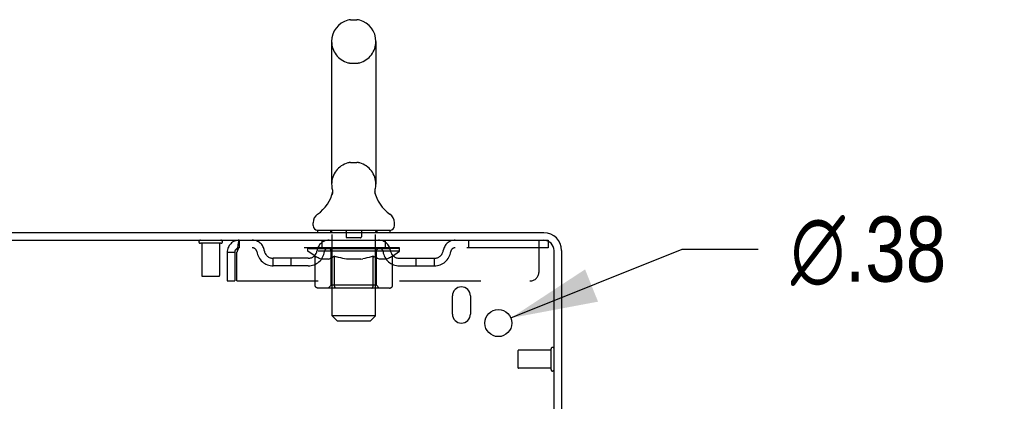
# Model space of a CAD drawing. Header units: inches. Extents: x 0 to 204, y 0 to 132.
# Tile 51 of 112: x 22 to 36, y 87 to 92. Entities that reach past the tile are written whole.
import ezdxf

# ---------------------------------------------------------------- set-up
doc = ezdxf.new("R2010")
doc.units = ezdxf.units.IN
doc.header["$LTSCALE"] = 11.243375
doc.header["$MEASUREMENT"] = 0
doc.linetypes.add('HIDDEN', pattern=[0.2, 0.1, -0.1])
doc.layers.get('0').update_dxf_attribs({"linetype": 'CONTINUOUS'})
doc.layers.add('DEFAULT_2', color=8, linetype='HIDDEN')
doc.layers.add('DIMENSIONS', color=7, linetype='CONTINUOUS')
doc.styles.get("Standard").update_dxf_attribs({"font": 'arial.ttf'})
doc.styles.add('TEXTSTYLE_1', font='gdt', dxfattribs={"width": 0.8})
doc.dimstyles.new('DIMSTYLE_2', dxfattribs={"dimtxt": 0.901875, "dimasz": 1.2025, "dimexe": 0.09, "dimexo": 0.07, "dimgap": 0.09, "dimtad": 0, "dimtih": 1, "dimtoh": 1, "dimzin": 4, "dimdsep": 46, "dimtxsty": 'Standard', "dimblk": '_FILLED', "dimblk1": '_FILLED', "dimblk2": '_FILLED', "dimcen": 0.09, "dimadec": 3, "dimazin": 1, "dimtfac": 1, "dimtdec": 3, "dimtofl": 0, "dimtmove": 0, "dimatfit": 1, "dimldrblk": '_FILLED', "dimfxl": 0, "dimtolj": 1, "dimtzin": 4, "dimarcsym": 0})

# ---------------------------------------------------------------- blocks, each defined once
blk = doc.blocks.new('_FILLED')
at = {"color": 0, "linetype": 'ByBlock'}
blk.add_solid([(0, 0), (-1, 0.2), (-1, -0.2)], dxfattribs=at)
blk = doc.blocks.new('*D25')
at = {"layer": 'DIMENSIONS', "color": 2, "linetype": 'Continuous'}
for p, q in [((29.212, 88.11), (31.582, 89.063)), ((31.582, 89.063), (32.634, 89.063))]:
    blk.add_line(p, q, dxfattribs=at)
at = {"layer": 'DIMENSIONS', "color": 2, "linetype": 'Continuous', "xscale": 1.2025, "yscale": 1.2025, "zscale": 1.2025, "rotation": 201.9136037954}
blk.add_blockref('_FILLED', (29.212, 88.11), dxfattribs=at)
at = {"layer": 'DIMENSIONS', "color": 2, "linetype": 'Continuous', "insert": (33.085, 89.514), "char_height": 0.90187, "width": 2.95261, "attachment_point": 1, "line_spacing_factor": 0.9, "style": 'TEXTSTYLE_1'}
blk.add_mtext('{\\fgdt;n}\\fArial;.38', dxfattribs=at)

msp = doc.modelspace()

# ---------------------------------------------------------------- linework, layer by layer
at = {"color": 7, "linetype": 'Continuous'}
for p, q in [((26.995, 92.235), (27.082, 92.235)), ((26.732, 91.935), (26.732, 89.96)), ((27.344, 91.935), (27.344, 89.96)), ((26.738, 89.817), (26.737, 89.812)), ((27.332, 89.861), (27.333, 89.866)), ((27.332, 89.856), (27.332, 89.861)), ((27.333, 89.851), (27.332, 89.856)), ((27.333, 89.871), (27.334, 89.876)), ((27.333, 89.866), (27.333, 89.871)), ((27.333, 89.846), (27.333, 89.851)), ((27.333, 89.841), (27.333, 89.846)), ((27.334, 89.836), (27.333, 89.841)), ((27.334, 89.876), (27.334, 89.881)), ((27.335, 89.831), (27.334, 89.836)), ((27.335, 89.886), (27.336, 89.89)), ((27.336, 89.827), (27.335, 89.831)), ((27.337, 89.823), (27.336, 89.827)), ((26.476, 89.389), (26.476, 89.428)), ((27.601, 89.389), (27.601, 89.428)), ((26.538, 89.32), (26.538, 89.29)), ((27.538, 89.32), (26.538, 89.32)), ((27.538, 89.32), (27.538, 89.29))]:
    msp.add_line(p, q, dxfattribs=at)
at = {"color": 3, "linetype": 'Continuous'}
for p, q in [((11.965, 89.29), (29.667, 89.29)), ((12.003, 89.186), (29.667, 89.186)), ((29.809, 85.882), (29.809, 89.043)), ((29.913, 89.043), (29.913, 85.894)), ((28.403, 88.165), (28.403, 88.415)), ((28.653, 88.415), (28.653, 88.165))]:
    msp.add_line(p, q, dxfattribs=at)
at = {"color": 7, "linetype": 'Continuous'}
for points in [[(26.74, 89.89), (26.741, 89.886), (26.742, 89.881), (26.743, 89.876), (26.744, 89.871), (26.744, 89.866), (26.744, 89.861), (26.744, 89.856), (26.744, 89.851), (26.744, 89.846), (26.743, 89.841), (26.743, 89.836), (26.742, 89.832), (26.741, 89.827), (26.74, 89.822), (26.738, 89.817)], [(27.334, 89.881), (27.335, 89.886), (27.336, 89.89)]]:
    msp.add_lwpolyline(points, dxfattribs=at)
at = {"color": 3, "linetype": 'Continuous'}
msp.add_circle((29.038, 88.04), 0.188, dxfattribs=at)
at = {"color": 7, "linetype": 'Continuous'}
for centre, radius, start, end in [((27.038, 91.935), 0.306, 105.6303, 180), ((26.995, 92.091), 0.144, 90, 105.6303), ((27.082, 92.091), 0.144, 74.3697, 90), ((27.038, 91.935), 0.306, 0, 74.3697), ((27.038, 89.96), 0.306, 180, 193.2053), ((27.038, 89.96), 0.306, 346.7947, 360), ((26.24, 89.976), 0.523, 304.6624, 347.2389), ((27.836, 89.976), 0.523, 192.7611, 235.3376), ((26.62, 89.428), 0.144, 124.6624, 180), ((27.457, 89.428), 0.144, 360, 55.3376), ((26.545, 89.389), 0.069, 180, 265), ((27.532, 89.389), 0.069, 275, 360)]:
    msp.add_arc(centre, radius, start, end, dxfattribs=at)
at = {"color": 3, "linetype": 'Continuous'}
for centre, radius, start, end in [((29.667, 89.043), 0.246, 0, 90), ((29.667, 89.043), 0.142, 0, 90), ((28.528, 88.415), 0.125, 0, 180), ((28.528, 88.165), 0.125, 180, 360)]:
    msp.add_arc(centre, radius, start, end, dxfattribs=at)
at = {"layer": 'DEFAULT_2', "color": 8, "linetype": 'HIDDEN'}
for p, q in [((26.995, 91.635), (27.082, 91.635)), ((26.995, 90.26), (27.082, 90.26)), ((26.718, 89.32), (26.718, 89.29)), ((26.738, 88.139), (26.738, 89.29)), ((26.933, 89.31), (26.933, 89.23)), ((27.133, 89.22), (26.943, 89.22)), ((27.143, 89.31), (27.143, 89.23)), ((27.338, 88.139), (27.338, 89.29)), ((27.358, 89.32), (27.358, 89.29)), ((25.201, 89.143), (24.917, 89.143)), ((24.935, 89.143), (24.935, 88.696)), ((25.183, 89.143), (25.183, 88.696)), ((25.455, 89.186), (25.455, 89.082)), ((29.726, 89.082), (25.455, 89.082)), ((26.405, 89.035), (26.405, 89.082)), ((26.415, 89.075), (26.415, 89.082)), ((26.443, 89.075), (26.443, 89.082)), ((26.49, 89.075), (26.49, 89.082)), ((26.553, 89.075), (26.553, 89.082)), ((26.601, 89.082), (26.601, 89.186)), ((26.631, 89.075), (26.631, 89.082)), ((26.666, 89.072), (26.666, 89.079)), ((26.722, 89.075), (26.722, 89.082)), ((26.739, 89.072), (26.739, 89.08)), ((26.822, 89.075), (26.822, 89.082)), ((26.828, 89.072), (26.828, 89.081)), ((26.924, 89.075), (27.038, 89.082)), ((26.928, 89.075), (26.928, 89.082)), ((26.929, 89.081), (26.928, 89.082)), ((26.929, 89.075), (26.929, 89.081)), ((27.038, 89.075), (27.038, 89.082)), ((27.038, 89.082), (27.153, 89.075)), ((27.148, 89.075), (27.148, 89.082)), ((27.148, 89.081), (27.148, 89.082)), ((27.148, 89.075), (27.148, 89.081)), ((27.249, 89.072), (27.249, 89.081)), ((27.255, 89.075), (27.255, 89.082)), ((27.337, 89.072), (27.337, 89.08)), ((27.355, 89.075), (27.355, 89.082)), ((27.411, 89.072), (27.411, 89.079)), ((27.445, 89.075), (27.445, 89.082)), ((27.476, 89.082), (27.476, 89.186)), ((27.523, 89.075), (27.523, 89.082)), ((27.55, 89.078), (27.671, 89.079)), ((27.55, 89.075), (27.55, 89.078)), ((27.587, 89.075), (27.587, 89.082)), ((27.633, 89.075), (27.633, 89.082)), ((27.662, 89.075), (27.662, 89.082)), ((27.671, 89.075), (27.671, 89.079)), ((28.626, 89.186), (28.626, 89.082)), ((29.601, 88.748), (29.601, 89.186)), ((29.667, 89.186), (29.726, 89.186)), ((29.726, 89.186), (29.726, 89.082)), ((25.288, 89.019), (25.288, 88.623)), ((25.288, 89.019), (25.392, 89.019)), ((25.392, 89.019), (25.392, 88.623)), ((25.422, 88.623), (25.422, 89.019)), ((26.504, 88.965), (26.405, 89.035)), ((27.672, 89.035), (26.405, 89.035)), ((26.423, 89.072), (26.423, 89.075)), ((26.423, 89.072), (27.653, 89.072)), ((26.432, 89.072), (26.432, 89.075)), ((26.433, 89.072), (26.433, 89.075)), ((26.46, 89.072), (26.46, 89.075)), ((26.461, 89.072), (26.461, 89.075)), ((26.504, 89.072), (26.504, 89.075)), ((26.504, 88.56), (26.504, 88.965)), ((26.504, 88.965), (26.518, 88.956)), ((26.507, 89.072), (26.507, 89.075)), ((26.711, 89.075), (26.51, 89.075)), ((26.532, 88.947), (26.518, 88.956)), ((26.546, 88.94), (26.532, 88.948)), ((26.555, 89.072), (26.555, 89.075)), ((26.555, 89.072), (26.555, 89.075)), ((26.558, 89.072), (26.558, 89.075)), ((26.565, 89.072), (26.565, 89.075)), ((26.566, 89.072), (26.566, 89.075)), ((26.569, 89.072), (26.569, 89.075)), ((26.572, 89.072), (26.572, 89.076)), ((26.577, 89.072), (26.577, 89.075)), ((26.591, 89.072), (26.591, 89.075)), ((26.609, 89.072), (26.609, 89.077)), ((26.609, 89.072), (26.609, 89.075)), ((26.63, 89.072), (26.63, 89.075)), ((26.63, 89.072), (26.63, 89.075)), ((26.641, 89.072), (26.641, 89.075)), ((26.645, 89.072), (26.645, 89.075)), ((26.654, 89.072), (26.654, 89.075)), ((26.681, 89.072), (26.681, 89.075)), ((26.684, 89.072), (26.684, 89.075)), ((26.711, 89.072), (26.711, 89.075)), ((26.778, 89.075), (26.716, 89.075)), ((26.726, 88.563), (26.726, 89.032)), ((26.728, 89.072), (26.728, 89.075)), ((26.744, 88.948), (26.73, 88.94)), ((26.733, 89.072), (26.733, 89.075)), ((26.743, 89.072), (26.743, 89.075)), ((26.758, 88.956), (26.744, 88.948)), ((26.754, 89.072), (26.754, 89.075)), ((26.772, 88.966), (26.758, 88.956)), ((26.772, 88.56), (26.772, 88.966)), ((26.772, 88.966), (26.801, 88.956)), ((26.778, 89.072), (26.778, 89.075)), ((26.853, 89.075), (26.794, 89.075)), ((26.829, 88.948), (26.8, 88.956)), ((26.814, 89.072), (26.814, 89.075)), ((26.825, 89.072), (26.825, 89.075)), ((26.857, 88.94), (26.829, 88.948)), ((26.831, 89.072), (26.831, 89.075)), ((26.838, 89.072), (26.838, 89.075)), ((26.853, 89.072), (26.853, 89.075)), ((26.934, 89.075), (26.879, 89.075)), ((26.892, 89.072), (26.892, 89.075)), ((26.929, 89.072), (26.929, 89.075)), ((26.933, 89.072), (26.933, 89.075)), ((26.934, 89.072), (26.934, 89.075)), ((26.934, 89.072), (26.934, 89.075)), ((27.017, 89.075), (26.969, 89.075)), ((26.975, 89.072), (26.975, 89.075)), ((27.018, 89.072), (27.018, 89.075)), ((27.036, 89.075), (27.036, 89.075)), ((27.036, 89.072), (27.036, 89.075)), ((27.036, 89.072), (27.036, 89.075)), ((27.041, 89.072), (27.041, 89.075)), ((27.041, 89.072), (27.041, 89.075)), ((27.041, 89.075), (27.041, 89.075)), ((27.059, 89.072), (27.059, 89.075)), ((27.059, 89.075), (27.107, 89.075)), ((27.102, 89.072), (27.102, 89.075)), ((27.142, 89.072), (27.142, 89.075)), ((27.143, 89.072), (27.143, 89.075)), ((27.143, 89.075), (27.197, 89.075)), ((27.144, 89.072), (27.144, 89.075)), ((27.148, 89.072), (27.148, 89.075)), ((27.184, 89.072), (27.184, 89.075)), ((27.25, 88.948), (27.221, 88.94)), ((27.223, 89.072), (27.223, 89.075)), ((27.223, 89.075), (27.283, 89.075)), ((27.239, 89.072), (27.239, 89.075)), ((27.246, 89.072), (27.246, 89.075)), ((27.278, 88.957), (27.249, 88.948)), ((27.251, 89.072), (27.251, 89.075)), ((27.262, 89.072), (27.262, 89.075)), ((27.307, 88.967), (27.278, 88.957)), ((27.298, 89.072), (27.298, 89.075)), ((27.298, 89.075), (27.36, 89.075)), ((27.307, 88.56), (27.307, 88.967)), ((27.307, 88.967), (27.322, 88.957)), ((27.322, 89.072), (27.322, 89.075)), ((27.337, 88.948), (27.322, 88.957)), ((27.333, 89.072), (27.333, 89.075)), ((27.351, 88.94), (27.336, 88.948)), ((27.343, 89.072), (27.343, 89.075)), ((27.348, 89.072), (27.348, 89.075)), ((27.351, 88.563), (27.351, 89.032)), ((27.365, 89.072), (27.365, 89.075)), ((27.365, 89.075), (27.672, 89.075)), ((27.392, 89.072), (27.392, 89.075)), ((27.396, 89.072), (27.396, 89.075)), ((27.422, 89.072), (27.422, 89.075)), ((27.432, 89.072), (27.432, 89.075)), ((27.436, 89.072), (27.436, 89.075)), ((27.447, 89.072), (27.447, 89.075)), ((27.447, 89.072), (27.447, 89.075)), ((27.467, 89.072), (27.467, 89.077)), ((27.468, 89.072), (27.468, 89.075)), ((27.486, 89.072), (27.486, 89.075)), ((27.5, 89.072), (27.5, 89.075)), ((27.504, 89.072), (27.504, 89.076)), ((27.508, 89.072), (27.508, 89.075)), ((27.511, 89.072), (27.511, 89.075)), ((27.511, 89.072), (27.511, 89.075)), ((27.518, 89.072), (27.518, 89.075)), ((27.521, 89.072), (27.521, 89.075)), ((27.522, 89.072), (27.522, 89.075)), ((27.545, 88.948), (27.53, 88.94)), ((27.56, 88.957), (27.545, 88.948)), ((27.575, 88.967), (27.56, 88.957)), ((27.57, 89.072), (27.57, 89.075)), ((27.572, 89.072), (27.572, 89.075)), ((27.575, 88.967), (27.672, 89.035)), ((27.575, 88.56), (27.575, 88.967)), ((27.615, 89.072), (27.615, 89.075)), ((27.617, 89.072), (27.617, 89.075)), ((27.644, 89.072), (27.644, 89.075)), ((27.644, 89.072), (27.644, 89.075)), ((27.653, 89.072), (27.653, 89.075)), ((27.672, 89.035), (27.672, 89.075)), ((25.924, 88.831), (25.924, 88.935)), ((26.407, 88.935), (25.924, 88.935)), ((26.407, 88.831), (25.924, 88.831)), ((26.174, 88.831), (26.174, 88.935)), ((26.559, 88.933), (26.546, 88.94)), ((26.573, 88.928), (26.559, 88.934)), ((26.586, 88.923), (26.573, 88.928)), ((26.69, 88.923), (26.586, 88.923)), ((26.69, 88.923), (26.703, 88.928)), ((26.717, 88.934), (26.703, 88.928)), ((26.73, 88.94), (26.717, 88.934)), ((26.885, 88.933), (26.857, 88.94)), ((26.912, 88.928), (26.884, 88.933)), ((26.939, 88.923), (26.912, 88.928)), ((27.137, 88.923), (26.939, 88.923)), ((27.137, 88.923), (27.165, 88.928)), ((27.193, 88.934), (27.165, 88.928)), ((27.221, 88.94), (27.193, 88.934)), ((27.365, 88.933), (27.351, 88.94)), ((27.38, 88.928), (27.365, 88.933)), ((27.394, 88.923), (27.379, 88.928)), ((27.488, 88.923), (27.394, 88.923)), ((27.488, 88.923), (27.502, 88.928)), ((27.516, 88.934), (27.502, 88.928)), ((27.531, 88.94), (27.516, 88.933)), ((27.67, 88.935), (28.153, 88.935)), ((27.67, 88.831), (28.153, 88.831)), ((27.903, 88.831), (27.903, 88.935)), ((28.153, 88.831), (28.153, 88.935)), ((25.173, 88.686), (24.945, 88.686)), ((25.288, 88.623), (25.392, 88.623)), ((25.422, 88.623), (29.476, 88.623)), ((26.726, 88.563), (26.686, 88.523)), ((27.351, 88.563), (26.726, 88.563)), ((27.351, 88.563), (27.391, 88.523)), ((27.532, 88.523), (26.547, 88.523)), ((26.783, 88.528), (26.781, 88.53)), ((26.788, 88.524), (26.786, 88.526)), ((26.791, 88.524), (26.788, 88.524)), ((26.793, 88.523), (26.791, 88.524)), ((26.807, 88.07), (26.738, 88.139)), ((27.338, 88.139), (26.738, 88.139)), ((27.269, 88.07), (27.338, 88.139)), ((26.807, 88.07), (27.269, 88.07)), ((29.309, 87.654), (29.309, 87.426)), ((29.766, 87.664), (29.319, 87.664)), ((29.766, 87.682), (29.766, 87.398)), ((29.766, 87.416), (29.319, 87.416))]:
    msp.add_line(p, q, dxfattribs=at)
for points in [[(25.455, 89.186), (25.453, 89.185), (25.451, 89.181), (25.448, 89.176), (25.446, 89.169), (25.444, 89.16), (25.441, 89.149), (25.439, 89.137), (25.436, 89.123), (25.434, 89.107), (25.432, 89.091), (25.429, 89.074), (25.427, 89.056), (25.425, 89.037), (25.422, 89.019)], [(25.455, 89.082), (25.453, 89.081), (25.451, 89.08), (25.448, 89.078), (25.446, 89.075), (25.444, 89.072), (25.441, 89.068), (25.439, 89.063), (25.436, 89.058), (25.434, 89.052), (25.432, 89.046), (25.429, 89.039), (25.427, 89.033), (25.425, 89.026), (25.422, 89.019)], [(26.547, 88.523), (26.542, 88.524), (26.537, 88.524), (26.532, 88.526), (26.527, 88.528), (26.522, 88.53), (26.518, 88.533), (26.514, 88.537), (26.511, 88.541), (26.508, 88.545), (26.506, 88.55), (26.505, 88.555), (26.504, 88.56)], [(26.773, 88.55), (26.772, 88.555), (26.772, 88.56)], [(26.774, 88.545), (26.773, 88.55), (26.772, 88.555), (26.772, 88.56)], [(26.786, 88.526), (26.783, 88.528), (26.781, 88.53), (26.779, 88.533), (26.777, 88.537), (26.775, 88.541), (26.774, 88.545)], [(26.779, 88.533), (26.777, 88.537), (26.775, 88.541)], [(27.286, 88.523), (27.288, 88.524), (27.291, 88.524), (27.293, 88.526), (27.296, 88.528), (27.298, 88.53), (27.3, 88.533), (27.302, 88.537), (27.304, 88.541), (27.305, 88.545), (27.306, 88.55), (27.307, 88.555), (27.307, 88.56)], [(27.532, 88.523), (27.537, 88.524), (27.542, 88.524), (27.547, 88.526), (27.552, 88.528), (27.557, 88.53), (27.561, 88.533), (27.565, 88.537), (27.568, 88.541), (27.571, 88.545), (27.573, 88.55), (27.574, 88.555), (27.575, 88.56)]]:
    msp.add_lwpolyline(points, dxfattribs=at)
for centre, radius, start, end in [((27.038, 91.935), 0.306, 180, 254.3697), ((27.038, 91.935), 0.306, 285.6303, 360), ((26.995, 91.779), 0.144, 254.3697, 270), ((27.082, 91.779), 0.144, 270, 285.6303), ((27.038, 89.96), 0.306, 105.6303, 180), ((26.995, 90.116), 0.144, 90, 105.6303), ((27.082, 90.116), 0.144, 74.3697, 90), ((27.038, 89.96), 0.306, 0, 74.3697), ((26.545, 89.389), 0.069, 265, 270), ((26.708, 89.29), 0.03, 0, 90), ((26.923, 89.31), 0.01, 0, 90), ((26.943, 89.23), 0.01, 180, 270), ((27.133, 89.23), 0.01, 270, 360), ((27.153, 89.31), 0.01, 90, 180), ((27.368, 89.29), 0.03, 90, 180), ((27.532, 89.389), 0.069, 270, 275), ((24.917, 89.164), 0.0215, 90, 270), ((25.201, 89.164), 0.0215, 270, 90), ((25.455, 89.019), 0.167, 90, 180), ((25.455, 89.019), 0.063, 90, 180), ((25.635, 89.019), 0.167, 8.0716, 90), ((25.635, 89.019), 0.0625, 7.9863, 90), ((26.696, 89.019), 0.167, 90, 171.9284), ((26.695, 89.019), 0.0625, 90, 172.0137), ((27.381, 89.019), 0.167, 8.0716, 90), ((27.381, 89.019), 0.0625, 7.9863, 90), ((28.442, 89.019), 0.167, 90, 171.9284), ((28.442, 89.019), 0.0625, 90, 172.0137), ((25.924, 89.06), 0.229, 187.9863, 270), ((25.924, 89.06), 0.125, 188.0716, 270), ((26.407, 89.06), 0.125, 270, 351.9284), ((26.407, 89.06), 0.229, 270, 352.0137), ((26.686, 89.032), 0.0398, 0, 90), ((27.391, 89.032), 0.0398, 90, 180), ((27.67, 89.06), 0.229, 187.9863, 270), ((27.67, 89.06), 0.125, 188.0716, 270), ((28.153, 89.06), 0.125, 270, 351.9284), ((28.153, 89.06), 0.229, 270, 352.0137), ((24.945, 88.696), 0.01, 180, 270), ((25.173, 88.696), 0.01, 270, 360), ((29.476, 88.748), 0.125, 270, 360), ((29.319, 87.654), 0.01, 90, 180), ((29.788, 87.682), 0.0215, 0, 180), ((29.319, 87.426), 0.01, 180, 270), ((29.788, 87.398), 0.0215, 180, 360)]:
    msp.add_arc(centre, radius, start, end, dxfattribs=at)
for centre, major_axis, ratio, start_param, end_param in [((27.038, 89.082), (0.633, 0.007), 0.05963, 2.96643, 3.140963), ((26.385, 89.07), (0.198, 0), 0.060556, 0.430652, 1.470503), ((27.038, 89.082), (0.633, 0), 0.060556, -3.141593, -2.96706), ((27.038, 89.082), (0.633, 0.013), 0.05688, 2.791345, 2.965878), ((26.361, 89.07), (0.198, 0.002), 0.05963, 0.25549, 1.295341), ((26.429, 89.07), (0.198, -0.002), 0.05963, 0.605815, 1.645666), ((27.038, 89.082), (0.633, -0.007), 0.05963, -2.96643, -2.791898), ((27.038, 89.082), (0.633, 0.019), 0.052395, 2.616403, 2.790936), ((26.357, 89.07), (0.198, 0.004), 0.05688, 0.080405, 1.120256), ((26.492, 89.07), (0.198, -0.004), 0.05688, 0.7809, 1.820751), ((27.038, 89.082), (0.633, -0.013), 0.05688, -2.791345, -2.616812), ((27.038, 89.082), (0.633, 0.025), 0.046319, 2.441654, 2.616187), ((26.571, 89.07), (0.198, -0.006), 0.052395, 0.955842, 1.995693), ((26.374, 89.07), (0.198, 0.006), 0.052395, -0.094537, 0.945314), ((27.038, 89.082), (0.633, -0.019), 0.052395, -2.616403, -2.44187), ((27.038, 89.082), (0.633, 0.029), 0.038841, 2.267123, 2.441656), ((26.665, 89.07), (0.198, -0.008), 0.046319, 1.130591, 2.170442), ((26.411, 89.07), (0.198, 0.008), 0.046319, -0.269286, 0.770565), ((27.038, 89.082), (0.633, -0.025), 0.046319, -2.441654, -2.267121), ((27.038, 89.082), (0.633, 0.033), 0.030195, 2.09281, 2.267343), ((26.77, 89.07), (0.198, -0.009), 0.038841, 1.305122, 2.344973), ((26.468, 89.07), (0.198, 0.009), 0.038841, -0.443817, 0.596034), ((27.038, 89.082), (0.633, -0.029), 0.038841, -2.267123, -2.092591), ((26.541, 89.07), (0.198, 0.01), 0.030195, -0.61813, 0.421721), ((27.038, 89.082), (0.633, 0.036), 0.020645, 1.918687, 2.09322), ((26.883, 89.07), (0.198, -0.01), 0.030195, 1.479435, 2.519286), ((27.038, 89.082), (0.633, -0.033), 0.030195, -2.09281, -1.918277), ((26.63, 89.07), (0.198, 0.011), 0.020645, -0.792253, 0.247598), ((27.038, 89.082), (0.633, 0.038), 0.010478, 1.744704, 1.919237), ((27, 89.07), (0.198, -0.011), 0.020645, 1.653558, 2.693409), ((27.038, 89.082), (0.633, -0.036), 0.020645, -1.918687, -1.744154), ((26.731, 89.07), (0.198, 0.012), 0.010478, -0.966236, -0.000846), ((27.119, 89.07), (0.198, -0.012), 0.010478, 1.827541, 2.867392), ((27.038, 89.082), (0.633, -0.038), 0.010478, -1.744704, -1.570171), ((26.958, 89.07), (0.198, 0.012), 0.010478, 0.274201, 1.314052), ((27.038, 89.082), (0.633, 0.038), 0.010478, -1.571421, -1.396888), ((27.076, 89.07), (0.198, 0.011), 0.020645, 0.448184, 1.488034), ((27.038, 89.082), (0.633, 0.036), 0.020645, -1.397439, -1.222906), ((27.038, 89.082), (0.633, -0.038), 0.010478, 1.222355, 1.396888), ((27.346, 89.07), (0.198, -0.012), 0.010478, -3.140747, -2.175357), ((27.194, 89.07), (0.198, 0.01), 0.030195, 0.622307, 1.662158), ((27.447, 89.07), (0.198, -0.011), 0.020645, 2.893995, 3.933846), ((27.038, 89.082), (0.633, 0.033), 0.030195, -1.223315, -1.048783), ((27.038, 89.082), (0.633, -0.036), 0.020645, 1.048373, 1.222906), ((27.307, 89.07), (0.198, 0.009), 0.038841, 0.79662, 1.836471), ((27.536, 89.07), (0.198, -0.01), 0.030195, 2.719872, 3.759723), ((27.412, 89.07), (0.198, 0.008), 0.046319, 0.971151, 2.011002), ((27.038, 89.082), (0.633, 0.029), 0.038841, -1.049002, -0.874469), ((27.038, 89.082), (0.633, -0.033), 0.030195, 0.87425, 1.048783), ((27.505, 89.07), (0.198, 0.006), 0.052395, 1.1459, 2.185751), ((27.609, 89.07), (0.198, -0.009), 0.038841, 2.545558, 3.585409), ((27.585, 89.07), (0.198, 0.004), 0.05688, 1.320842, 2.360692), ((27.038, 89.082), (0.633, 0.025), 0.046319, -0.874471, -0.699939), ((27.038, 89.082), (0.633, -0.029), 0.038841, 0.699936, 0.874469), ((27.665, 89.07), (0.198, -0.008), 0.046319, 2.371028, 3.410879), ((27.647, 89.07), (0.198, 0.002), 0.05963, 1.495927, 2.535778), ((27.703, 89.07), (0.198, -0.006), 0.052395, 2.196279, 3.23613), ((27.691, 89.07), (0.198, 0), 0.060556, 2.364024, 2.71094), ((27.719, 89.07), (0.198, -0.004), 0.05688, 2.021337, 3.061188), ((27.038, 89.082), (0.633, 0.019), 0.052395, -0.699723, -0.52519), ((27.038, 89.082), (0.633, -0.025), 0.046319, 0.525406, 0.699939), ((27.716, 89.07), (0.198, -0.002), 0.05963, 1.846251, 2.886102), ((27.038, 89.082), (0.633, 0.013), 0.05688, -0.524781, -0.350248), ((27.038, 89.082), (0.633, -0.019), 0.052395, 0.350657, 0.52519), ((27.038, 89.082), (0.633, 0.007), 0.05963, -0.349695, -0.175162), ((27.038, 89.082), (0.633, -0.013), 0.05688, 0.175715, 0.350248), ((27.038, 89.082), (0.633, -0.007), 0.05963, 6.27665, 6.458348), ((27.038, 89.082), (0.633, 0), 0.060556, -0.174533, -0.058352), ((26.385, 89.063), (0.198, 0.002), 0.05963, 1.376596, 1.469874), ((26.429, 89.063), (0.198, 0), 0.060556, 1.551758, 1.645036), ((26.361, 89.063), (0.198, 0.004), 0.05688, 1.20151, 1.294789), ((26.431, 89.065), (0.164, 0.002), 0.05963, 1.065228, 1.614276), ((26.411, 89.065), (0.164, 0.003), 0.05688, 0.890143, 1.43919), ((26.469, 89.065), (0.164, 0), 0.060556, 1.240391, 1.789438), ((26.492, 89.063), (0.198, -0.002), 0.05963, 1.72692, 1.820198), ((26.357, 89.063), (0.198, 0.006), 0.052395, 1.026568, 1.119847), ((26.41, 89.065), (0.164, 0.005), 0.052395, 0.715201, 1.264248), ((26.524, 89.065), (0.164, -0.002), 0.05963, 1.415553, 1.9646), ((26.571, 89.063), (0.198, -0.004), 0.05688, 1.902006, 1.995284), ((26.374, 89.063), (0.198, 0.008), 0.046319, 0.851819, 0.945098), ((26.429, 89.065), (0.164, 0.006), 0.046319, 0.540452, 1.089499), ((26.595, 89.065), (0.164, -0.003), 0.05688, 1.590638, 2.139686), ((26.665, 89.063), (0.198, -0.006), 0.052395, 2.076947, 2.170226), ((26.411, 89.063), (0.198, 0.009), 0.038841, 0.677289, 0.770567), ((26.466, 89.065), (0.164, 0.008), 0.038841, 0.365921, 0.914969), ((26.68, 89.065), (0.164, -0.005), 0.052395, 1.76558, 2.314627), ((26.77, 89.063), (0.198, -0.008), 0.046319, 2.251696, 2.344975), ((26.468, 89.063), (0.198, 0.01), 0.030195, 0.502975, 0.596254), ((26.52, 89.065), (0.164, 0.009), 0.030195, 0.191608, 0.740655), ((26.775, 89.065), (0.164, -0.006), 0.046319, 1.940329, 2.489376), ((26.883, 89.063), (0.198, -0.009), 0.038841, 2.426227, 2.519505), ((26.541, 89.063), (0.198, 0.011), 0.020645, 0.328852, 0.422131), ((26.59, 89.065), (0.164, 0.009), 0.020645, 0.017485, 0.566532), ((26.879, 89.065), (0.164, -0.008), 0.038841, 2.11486, 2.663907), ((27, 89.063), (0.198, -0.01), 0.030195, 2.60054, 2.693819), ((26.63, 89.063), (0.198, 0.012), 0.010478, 0.154869, 0.248148), ((26.674, 89.065), (0.164, 0.01), 0.010478, 6.126688, 6.675735), ((26.987, 89.065), (0.164, -0.009), 0.030195, 2.289173, 2.83822), ((27.119, 89.063), (0.198, -0.011), 0.020645, 2.774664, 2.867942), ((27.097, 89.065), (0.164, -0.009), 0.020645, 2.463296, 3.012344), ((26.871, 89.065), (0.164, 0.01), 0.010478, -0.000483, 0.504314), ((26.841, 89.063), (0.198, 0.012), 0.010478, 0.099668, 0.192946), ((27.235, 89.063), (0.198, -0.012), 0.010478, 2.948646, 3.041925), ((27.205, 89.065), (0.164, -0.01), 0.010478, 2.637279, 3.142076), ((26.98, 89.065), (0.164, 0.009), 0.020645, 0.129249, 0.678296), ((26.958, 89.063), (0.198, 0.011), 0.020645, 0.273651, 0.366929), ((27.089, 89.065), (0.164, 0.009), 0.030195, 0.303372, 0.852419), ((27.403, 89.065), (0.164, -0.01), 0.010478, 2.749043, 3.29809), ((27.076, 89.063), (0.198, 0.01), 0.030195, 0.447774, 0.541052), ((27.447, 89.063), (0.198, -0.012), 0.010478, 2.893445, 2.986723), ((27.198, 89.065), (0.164, 0.008), 0.038841, 0.477686, 1.026733), ((27.487, 89.065), (0.164, -0.009), 0.020645, 2.57506, 3.124108), ((27.194, 89.063), (0.198, 0.009), 0.038841, 0.622087, 0.715366), ((27.536, 89.063), (0.198, -0.011), 0.020645, 2.719462, 2.812741), ((27.301, 89.065), (0.164, 0.006), 0.046319, 0.652216, 1.201263), ((27.557, 89.065), (0.164, -0.009), 0.030195, 2.400937, 2.949985), ((27.397, 89.065), (0.164, 0.005), 0.052395, 0.826965, 1.376012), ((27.307, 89.063), (0.198, 0.008), 0.046319, 0.796618, 0.889896), ((27.609, 89.063), (0.198, -0.01), 0.030195, 2.545339, 2.638617), ((27.611, 89.065), (0.164, -0.008), 0.038841, 2.226624, 2.775671), ((27.481, 89.065), (0.164, 0.003), 0.05688, 1.001907, 1.550954), ((27.648, 89.065), (0.164, -0.006), 0.046319, 2.052093, 2.601141), ((27.412, 89.063), (0.198, 0.006), 0.052395, 0.971367, 1.064645), ((27.665, 89.063), (0.198, -0.009), 0.038841, 2.371026, 2.464304), ((27.552, 89.065), (0.164, 0.002), 0.05963, 1.176993, 1.72604), ((27.666, 89.065), (0.164, -0.005), 0.052395, 1.877344, 2.426392), ((27.608, 89.065), (0.164, 0), 0.060556, 1.352155, 1.901202), ((27.666, 89.065), (0.164, -0.003), 0.05688, 1.702402, 2.25145), ((27.646, 89.065), (0.164, -0.002), 0.05963, 1.527317, 2.076364), ((27.505, 89.063), (0.198, 0.004), 0.05688, 1.146309, 1.239587), ((27.703, 89.063), (0.198, -0.008), 0.046319, 2.196495, 2.289773), ((27.691, 89.063), (0.198, -0.002), 0.05963, 1.764997, 1.971333), ((27.585, 89.063), (0.198, 0.002), 0.05963, 1.321394, 1.414673), ((27.719, 89.063), (0.198, -0.006), 0.052395, 2.021746, 2.115024), ((27.716, 89.063), (0.198, -0.004), 0.05688, 1.846804, 1.940083), ((27.647, 89.063), (0.198, 0), 0.060556, 1.496556, 1.589835)]:
    msp.add_ellipse(centre, major_axis=major_axis, ratio=ratio, start_param=start_param, end_param=end_param, dxfattribs=at)

# ---------------------------------------------------------------- dimensions: what is measured, and where the dimension line sits
at = {"layer": 'DIMENSIONS', "color": 2, "linetype": 'Continuous'}
dim = msp.add_diameter_dim_2p(p1=(29.212285, 88.109564), p2=(28.86438, 87.969611), text='%%c<>', dimstyle='DIMSTYLE_2', override={"dimpost": '<>'}, dxfattribs=at)
dim.commit()
dim.dimension.update_dxf_attribs({"geometry": '*D25', "text_midpoint": (34.561042, 89.062682), "dimtype": 163})

doc.saveas('drawing.dxf')
